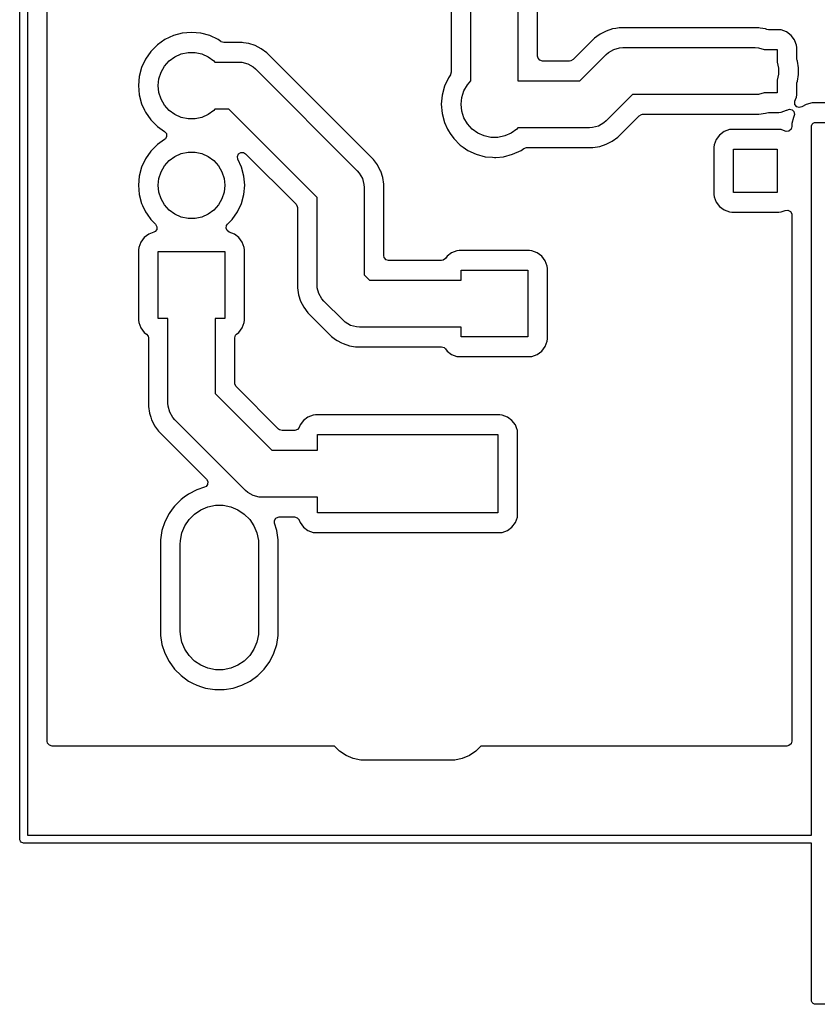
# Model space of a CAD drawing. Extents: x 75 to 134, y -115.2 to -43.8.
# Tile 1 of 5: x 88.9 to 109.2, y -115.2 to -90.1. Entities that reach past the tile are written whole.
import ezdxf

# ---------------------------------------------------------------- set-up
doc = ezdxf.new("R2010")
doc.units = 0
doc.layers.add('BLACK', color=7, linetype='CONTINUOUS')

msp = doc.modelspace()

# ---------------------------------------------------------------- linework, layer by layer
at = {"layer": 'BLACK', "linetype": 'CONTINUOUS'}
for p, q in [((88.86, -110.96), (88.86, -67.403284)), ((89.06, -67.368129), (89.06, -110.86)), ((89.5605, -91.759999), (89.5605, -83.907133)), ((101.56, -88.95), (101.56, -91.635)), ((102.0605, -91.0105), (102.0605, -88.863389)), ((100.36, -91.638021), (100.36, -89.198528)), ((99.8595, -89.457204), (99.8595, -91.413054)), ((103.972298, -90.316598), (103.807549, -90.370128)), ((104.057844, -90.303049), (103.972298, -90.316598)), ((104.143389, -90.2895), (104.057844, -90.303049)), ((104.31661, -90.2895), (104.143389, -90.2895)), ((107.696611, -90.2895), (104.31661, -90.2895)), ((107.736271, -90.295781), (107.696611, -90.2895)), ((107.867698, -90.316597), (107.736271, -90.295781)), ((107.867701, -90.316598), (107.867698, -90.316597)), ((107.907197, -90.329431), (107.867701, -90.316598)), ((92.776335, -90.486098), (92.562171, -90.585964)), ((92.776344, -90.486094), (92.776335, -90.486098)), ((93.004586, -90.424938), (92.776344, -90.486094)), ((93.004596, -90.424936), (93.004586, -90.424938)), ((93.239999, -90.404341), (93.004596, -90.424936)), ((93.240001, -90.404341), (93.239999, -90.404341)), ((93.475403, -90.424936), (93.240001, -90.404341)), ((93.475413, -90.424938), (93.475403, -90.424936)), ((93.703655, -90.486094), (93.475413, -90.424938)), ((93.703659, -90.486096), (93.703655, -90.486094)), ((93.703663, -90.486097), (93.703659, -90.486096)), ((93.91783, -90.585965), (93.703663, -90.486097)), ((103.513069, -90.550588), (102.965477, -91.098181)), ((103.51307, -90.550588), (103.513069, -90.550588)), ((103.513072, -90.550586), (103.51307, -90.550588)), ((103.573256, -90.506859), (103.513072, -90.550586)), ((103.653211, -90.448768), (103.573256, -90.506859)), ((103.807549, -90.370128), (103.653211, -90.448768)), ((107.945514, -90.3355), (107.907197, -90.329431)), ((108.211865, -90.3355), (107.945514, -90.3355)), ((108.211873, -90.3355), (108.211865, -90.3355)), ((108.211881, -90.3355), (108.211873, -90.3355)), ((108.211883, -90.335501), (108.211881, -90.3355)), ((108.271483, -90.341908), (108.211883, -90.335501)), ((108.406328, -90.392202), (108.271482, -90.341908)), ((108.271482, -90.341908), (108.271483, -90.341908)), ((108.406335, -90.392206), (108.406328, -90.392202)), ((108.521544, -90.478452), (108.406335, -90.392206)), ((108.521547, -90.478455), (108.521544, -90.478452)), ((108.607793, -90.593664), (108.521547, -90.478455)), ((92.368597, -90.721505), (92.201505, -90.888597)), ((92.562169, -90.585965), (92.368597, -90.721505)), ((92.562171, -90.585964), (92.562169, -90.585965)), ((93.990839, -90.637086), (93.91783, -90.585965)), ((93.994907, -90.639815), (93.990839, -90.637086)), ((94.061946, -90.6595), (93.994907, -90.639815)), ((94.528691, -90.6595), (94.061946, -90.6595)), ((94.528692, -90.6595), (94.528691, -90.6595)), ((94.568352, -90.665781), (94.528692, -90.6595)), ((94.699779, -90.686597), (94.568352, -90.665781)), ((94.69978, -90.686597), (94.699779, -90.686597)), ((94.699782, -90.686598), (94.69978, -90.686597)), ((94.864526, -90.740127), (94.699782, -90.686598)), ((95.018869, -90.818768), (94.864526, -90.740127)), ((95.159009, -90.920586), (95.018869, -90.818768)), ((104.000389, -90.835672), (104.151684, -90.795133)), ((104.151684, -90.795133), (104.23, -90.79)), ((104.23, -90.79), (107.61, -90.79)), ((107.61, -90.79), (107.688316, -90.795133)), ((107.688316, -90.795133), (107.83961, -90.835672)), ((108.607797, -90.593671), (108.607793, -90.593664)), ((108.642456, -90.686598), (108.607797, -90.593671)), ((108.658091, -90.728517), (108.642456, -90.686598)), ((108.664497, -90.788116), (108.658091, -90.728517)), ((108.664498, -90.788123), (108.664497, -90.788116)), ((108.664499, -90.788129), (108.664498, -90.788123)), ((108.664499, -91.054482), (108.664499, -90.788129)), ((92.201505, -90.888597), (92.065965, -91.082169)), ((92.671239, -91.128327), (92.815, -91.023878)), ((92.815, -91.023878), (92.977336, -90.951602)), ((92.977336, -90.951602), (93.151151, -90.914656)), ((93.151151, -90.914656), (93.328849, -90.914656)), ((93.328849, -90.914656), (93.502664, -90.951602)), ((93.502664, -90.951602), (93.665, -91.023878)), ((93.665, -91.023878), (93.808761, -91.128327)), ((97.879414, -93.640991), (95.159009, -90.920586)), ((102.071706, -91.062011), (102.0605, -91.0105)), ((102.117461, -91.114815), (102.071706, -91.062011)), ((103.136472, -91.635), (103.805736, -90.965736)), ((103.805736, -90.965736), (103.864743, -90.913988)), ((103.864743, -90.913988), (104.000389, -90.835672)), ((107.83961, -90.835672), (107.840178, -90.836)), ((107.840178, -90.836), (108.164, -90.836)), ((108.164, -90.836), (108.164, -91.159821)), ((108.670568, -91.092799), (108.664499, -91.054482)), ((91.966094, -91.296344), (91.904938, -91.524586)), ((91.966098, -91.296335), (91.966094, -91.296344)), ((92.065964, -91.082171), (91.966098, -91.296335)), ((92.065965, -91.082169), (92.065964, -91.082171)), ((92.463486, -91.414274), (92.552336, -91.260383)), ((92.552336, -91.260383), (92.671239, -91.128327)), ((93.808761, -91.128327), (93.837279, -91.16)), ((93.837279, -91.16), (94.442081, -91.16)), ((94.442081, -91.16), (94.520397, -91.165133)), ((94.520397, -91.165133), (94.671691, -91.205672)), ((94.671691, -91.205672), (94.807338, -91.283988)), ((94.807338, -91.283988), (94.866345, -91.335736)), ((102.1845, -91.1345), (102.117461, -91.114815)), ((102.877796, -91.1345), (102.1845, -91.1345)), ((102.904154, -91.131666), (102.877796, -91.1345)), ((102.965477, -91.098181), (102.904154, -91.131666)), ((108.164, -91.159821), (108.164328, -91.16039)), ((108.164328, -91.16039), (108.204867, -91.311684)), ((108.204867, -91.311684), (108.204867, -91.468316)), ((108.677624, -91.114516), (108.670568, -91.092799)), ((108.683402, -91.132299), (108.677624, -91.114516)), ((108.7105, -91.303389), (108.683402, -91.132299)), ((108.7105, -91.476611), (108.7105, -91.303389)), ((91.904936, -91.524596), (91.884341, -91.759999)), ((91.904938, -91.524586), (91.904936, -91.524596)), ((92.408575, -91.583275), (92.463486, -91.414274)), ((94.866345, -91.335736), (97.464264, -93.933655)), ((99.785964, -91.557172), (99.686097, -91.771335)), ((99.837076, -91.484176), (99.785964, -91.557172)), ((99.839815, -91.480093), (99.837076, -91.484176)), ((99.8595, -91.413054), (99.839815, -91.480093)), ((108.204867, -91.468316), (108.164328, -91.61961)), ((108.683402, -91.647701), (108.7105, -91.476611)), ((89.5605, -108.4655), (89.5605, -91.759999)), ((91.884341, -91.759999), (91.884341, -91.76)), ((91.884341, -91.76), (91.904936, -91.995403)), ((92.39, -91.76), (92.408575, -91.583275)), ((92.408575, -91.936725), (92.39, -91.76)), ((99.686094, -91.771344), (99.624938, -91.999586)), ((99.686097, -91.771335), (99.686094, -91.771344)), ((100.183486, -91.889274), (100.272336, -91.735383)), ((100.272336, -91.735383), (100.36, -91.638021)), ((101.56, -91.635), (103.136472, -91.635)), ((108.164328, -91.61961), (108.164, -91.620178)), ((108.164, -91.620178), (108.164, -91.944)), ((108.664499, -91.725513), (108.670568, -91.687196)), ((108.6645, -91.991873), (108.664499, -91.725513)), ((108.670568, -91.687196), (108.683402, -91.647701)), ((91.904936, -91.995403), (91.904938, -91.995413)), ((91.904938, -91.995413), (91.966094, -92.223655)), ((92.463486, -92.105726), (92.408575, -91.936725)), ((99.624936, -91.999596), (99.604341, -92.234999)), ((99.624938, -91.999586), (99.624936, -91.999596)), ((100.11, -92.235), (100.128575, -92.058275)), ((100.128575, -92.058275), (100.183486, -91.889274)), ((104.478528, -91.99), (103.809264, -92.659264)), ((107.61, -91.99), (104.478528, -91.99)), ((107.688316, -91.984867), (107.61, -91.99)), ((107.83961, -91.944328), (107.688316, -91.984867)), ((107.840178, -91.944), (107.83961, -91.944328)), ((108.164, -91.944), (107.840178, -91.944)), ((108.633747, -92.116752), (108.658091, -92.051483)), ((108.658091, -92.051483), (108.6645, -91.991873)), ((91.966094, -92.223655), (91.966096, -92.223659)), ((91.966096, -92.223659), (91.966097, -92.223663)), ((91.966097, -92.223663), (92.042632, -92.387793)), ((92.552336, -92.259617), (92.463486, -92.105726)), ((92.671239, -92.391673), (92.552336, -92.259617)), ((99.604341, -92.234999), (99.604341, -92.235)), ((99.604341, -92.235), (99.624936, -92.470403)), ((100.128575, -92.411725), (100.11, -92.235)), ((108.614604, -92.17299), (108.620181, -92.153125)), ((108.621245, -92.242543), (108.614604, -92.17299)), ((108.620181, -92.153125), (108.633747, -92.116752)), ((108.664435, -92.297465), (108.621245, -92.242543)), ((108.730462, -92.320317), (108.664435, -92.297465)), ((108.798362, -92.303846), (108.730462, -92.320317)), ((108.908215, -92.240423), (108.798362, -92.303846)), ((108.908216, -92.240423), (108.908215, -92.240423)), ((109.060943, -92.1995), (108.908216, -92.240423)), ((129.300169, -92.1995), (109.060943, -92.1995)), ((92.042632, -92.387793), (92.065965, -92.43783)), ((92.065965, -92.43783), (92.065967, -92.437834)), ((92.065967, -92.437834), (92.201501, -92.631395)), ((92.815, -92.496122), (92.671239, -92.391673)), ((92.977336, -92.568398), (92.815, -92.496122)), ((93.151151, -92.605344), (92.977336, -92.568398)), ((93.502664, -92.568398), (93.328849, -92.605344)), ((93.665, -92.496122), (93.502664, -92.568398)), ((93.808761, -92.391673), (93.665, -92.496122)), ((93.837279, -92.36), (93.808761, -92.391673)), ((94.193553, -92.36), (93.837279, -92.36)), ((96.44, -94.606447), (94.193553, -92.36)), ((99.624936, -92.470403), (99.624938, -92.470413)), ((99.624938, -92.470413), (99.686094, -92.698655)), ((100.183486, -92.580726), (100.128575, -92.411725)), ((100.272336, -92.734617), (100.183486, -92.580726)), ((104.101928, -93.074414), (104.649523, -92.526819)), ((104.649523, -92.526819), (104.710846, -92.493334)), ((104.710846, -92.493334), (104.737204, -92.4905)), ((104.737204, -92.4905), (107.69661, -92.4905)), ((107.69661, -92.4905), (107.696611, -92.4905)), ((107.696611, -92.4905), (107.867701, -92.463402)), ((107.867701, -92.463402), (107.907199, -92.450567)), ((107.907199, -92.450567), (107.945517, -92.444499)), ((107.945517, -92.444499), (108.211871, -92.444499)), ((108.211871, -92.444499), (108.211872, -92.444499)), ((108.211872, -92.444499), (108.271483, -92.438091)), ((108.271483, -92.438091), (108.406331, -92.387796)), ((108.406331, -92.387796), (108.412405, -92.383248)), ((108.412405, -92.383248), (108.477867, -92.358828)), ((108.477867, -92.358828), (108.546141, -92.373675)), ((108.580423, -92.568216), (108.5395, -92.720943)), ((108.546141, -92.373675), (108.595549, -92.423077)), ((108.580424, -92.568213), (108.580423, -92.568216)), ((108.59411, -92.544508), (108.580424, -92.568213)), ((108.610406, -92.491349), (108.59411, -92.544508)), ((108.595549, -92.423077), (108.610406, -92.491349)), ((92.201501, -92.631395), (92.201506, -92.631402)), ((92.201506, -92.631402), (92.368597, -92.798493)), ((92.368597, -92.798493), (92.368603, -92.798498)), ((92.368603, -92.798498), (92.554158, -92.928425)), ((93.328849, -92.605344), (93.151151, -92.605344)), ((99.686094, -92.698655), (99.686096, -92.698659)), ((99.686096, -92.698659), (99.686097, -92.698663)), ((99.686097, -92.698663), (99.766141, -92.870318)), ((100.391239, -92.866673), (100.272336, -92.734617)), ((103.463316, -92.829867), (103.385, -92.835)), ((103.61461, -92.789328), (103.463316, -92.829867)), ((103.750257, -92.711012), (103.61461, -92.789328)), ((103.809264, -92.659264), (103.750257, -92.711012)), ((108.5395, -92.803279), (108.519815, -92.870318)), ((108.5395, -92.720943), (108.5395, -92.803279)), ((109.04, -92.8), (109.041921, -92.780491)), ((109.04, -110.86), (109.04, -92.8)), ((109.041921, -92.780491), (109.056853, -92.744443)), ((109.056853, -92.744443), (109.084443, -92.716853)), ((109.084443, -92.716853), (109.120491, -92.701921)), ((109.120491, -92.701921), (109.14, -92.7)), ((109.14, -92.7), (129.32, -92.7)), ((92.554158, -92.928425), (92.597783, -92.983002)), ((92.604977, -93.0525), (92.573454, -93.114855)), ((92.597783, -92.983002), (92.604977, -93.0525)), ((99.766141, -92.870318), (99.785965, -92.91283)), ((99.785965, -92.91283), (99.785967, -92.912834)), ((99.785967, -92.912834), (99.8351, -92.983002)), ((99.8351, -92.983002), (99.921505, -93.106401)), ((100.535, -92.971122), (100.391239, -92.866673)), ((100.697336, -93.043398), (100.535, -92.971122)), ((100.871151, -93.080344), (100.697336, -93.043398)), ((101.048849, -93.080344), (100.871151, -93.080344)), ((101.222664, -93.043398), (101.048849, -93.080344)), ((101.385, -92.971122), (101.222664, -93.043398)), ((101.528761, -92.866673), (101.385, -92.971122)), ((101.557279, -92.835), (101.528761, -92.866673)), ((103.385, -92.835), (101.557279, -92.835)), ((103.961788, -93.176232), (104.101928, -93.074414)), ((106.698452, -93.018455), (106.612206, -93.133664)), ((106.698455, -93.018452), (106.698452, -93.018455)), ((106.813664, -92.932206), (106.698455, -93.018452)), ((106.813671, -92.932202), (106.813664, -92.932206)), ((106.948516, -92.881908), (106.813671, -92.932202)), ((107.008123, -92.875501), (106.948516, -92.881908)), ((107.008129, -92.8755), (107.008123, -92.875501)), ((108.211864, -92.8755), (107.008129, -92.8755)), ((108.211873, -92.8755), (108.211864, -92.8755)), ((108.211881, -92.8755), (108.211873, -92.8755)), ((108.211883, -92.875501), (108.211881, -92.8755)), ((108.271483, -92.881908), (108.211883, -92.875501)), ((108.372167, -92.919461), (108.271482, -92.881908)), ((108.271482, -92.881908), (108.271483, -92.881908)), ((108.397853, -92.926017), (108.372167, -92.919461)), ((108.467011, -92.916073), (108.397853, -92.926017)), ((108.519815, -92.870318), (108.467011, -92.916073)), ((92.368597, -93.261505), (92.201505, -93.428597)), ((92.554158, -93.131575), (92.368597, -93.261505)), ((92.573454, -93.114855), (92.554158, -93.131575)), ((99.921505, -93.106401), (100.088599, -93.273495)), ((100.088599, -93.273495), (100.166606, -93.328116)), ((100.166606, -93.328116), (100.282165, -93.409032)), ((101.710823, -93.357924), (101.777029, -93.335598)), ((101.777029, -93.335598), (101.781946, -93.3355)), ((101.781946, -93.3355), (103.47161, -93.3355)), ((103.47161, -93.3355), (103.471611, -93.3355)), ((103.471611, -93.3355), (103.642701, -93.308402)), ((103.642701, -93.308402), (103.807445, -93.254873)), ((103.807445, -93.254873), (103.961788, -93.176232)), ((106.555501, -93.328116), (106.5555, -93.328135)), ((106.5555, -93.328135), (106.5555, -94.53187)), ((106.561908, -93.268517), (106.555501, -93.328116)), ((106.612202, -93.133671), (106.561908, -93.268517)), ((106.612206, -93.133664), (106.612202, -93.133671)), ((92.201505, -93.428597), (92.065965, -93.622169)), ((92.671239, -93.668327), (92.815, -93.563878)), ((92.815, -93.563878), (92.977336, -93.491602)), ((92.977336, -93.491602), (93.151151, -93.454656)), ((93.151151, -93.454656), (93.328849, -93.454656)), ((93.328849, -93.454656), (93.502664, -93.491602)), ((93.502664, -93.491602), (93.665, -93.563878)), ((93.665, -93.563878), (93.808761, -93.668327)), ((94.409025, -93.564849), (94.437545, -93.501065)), ((94.419517, -93.633927), (94.409025, -93.564849)), ((94.437545, -93.501065), (94.496021, -93.462826)), ((94.496021, -93.462826), (94.565889, -93.462271)), ((94.565889, -93.462271), (94.61958, -93.493841)), ((94.61958, -93.493841), (95.903181, -94.777442)), ((100.282165, -93.409032), (100.282167, -93.409033)), ((100.282167, -93.409033), (100.28217, -93.409035)), ((100.28217, -93.409035), (100.496337, -93.508903)), ((100.496337, -93.508903), (100.724592, -93.570063)), ((100.724592, -93.570063), (100.912918, -93.586539)), ((100.912918, -93.586539), (100.959999, -93.590659)), ((100.999234, -93.587226), (101.195408, -93.570063)), ((101.195408, -93.570063), (101.423663, -93.508903)), ((101.423663, -93.508903), (101.63783, -93.409035)), ((101.63783, -93.409035), (101.710823, -93.357924)), ((107.056, -94.484), (107.056, -93.376)), ((107.056, -93.376), (108.164, -93.376)), ((108.164, -93.376), (108.164, -94.484)), ((91.966094, -93.836344), (91.904938, -94.064586)), ((91.966098, -93.836335), (91.966094, -93.836344)), ((92.065964, -93.622171), (91.966098, -93.836335)), ((92.065965, -93.622169), (92.065964, -93.622171)), ((92.463486, -93.954274), (92.552336, -93.800383)), ((92.552336, -93.800383), (92.671239, -93.668327)), ((93.808761, -93.668327), (93.927664, -93.800383)), ((93.927664, -93.800383), (94.016514, -93.954274)), ((94.513903, -93.836337), (94.419517, -93.633927)), ((94.575063, -94.064592), (94.513903, -93.836337)), ((97.981231, -93.78113), (97.879414, -93.640991)), ((98.060318, -93.936346), (97.981231, -93.78113)), ((100.959999, -93.590659), (100.96, -93.590659)), ((100.96, -93.590659), (100.960001, -93.590659)), ((100.960001, -93.590659), (100.999234, -93.587226)), ((91.904936, -94.064596), (91.884341, -94.299999)), ((91.904938, -94.064586), (91.904936, -94.064596)), ((92.408575, -94.123275), (92.463486, -93.954274)), ((94.016514, -93.954274), (94.071425, -94.123275)), ((94.595659, -94.3), (94.575063, -94.064592)), ((97.464264, -93.933655), (97.516012, -93.992662)), ((97.516012, -93.992662), (97.594328, -94.128308)), ((98.06138, -93.940112), (98.060318, -93.936346)), ((98.113402, -94.100218), (98.06138, -93.940112)), ((91.884341, -94.299999), (91.884341, -94.3)), ((91.884341, -94.3), (91.904936, -94.535403)), ((92.39, -94.3), (92.408575, -94.123275)), ((92.408575, -94.476725), (92.39, -94.3)), ((94.071425, -94.123275), (94.09, -94.3)), ((94.09, -94.3), (94.071425, -94.476725)), ((94.575063, -94.535408), (94.595659, -94.3)), ((97.594328, -94.128308), (97.594328, -94.128309)), ((97.594328, -94.128309), (97.634867, -94.279603)), ((97.634867, -94.279603), (97.64, -94.357919)), ((98.113402, -94.10022), (98.113402, -94.100218)), ((98.1405, -94.271308), (98.113402, -94.10022)), ((98.1405, -96.0905), (98.1405, -94.271308)), ((91.904936, -94.535403), (91.904938, -94.535413)), ((91.904938, -94.535413), (91.966094, -94.763655)), ((92.463486, -94.645726), (92.408575, -94.476725)), ((94.071425, -94.476725), (94.016514, -94.645726)), ((94.513903, -94.763663), (94.575063, -94.535408)), ((97.64, -94.357919), (97.64, -96.581472)), ((106.5555, -94.53187), (106.555501, -94.531876)), ((106.555501, -94.531876), (106.561908, -94.591483)), ((108.164, -94.484), (107.056, -94.484)), ((91.966094, -94.763655), (91.966096, -94.763659)), ((91.966096, -94.763659), (91.966097, -94.763663)), ((91.966097, -94.763663), (91.991231, -94.817562)), ((91.991231, -94.817562), (92.065965, -94.97783)), ((92.552336, -94.799617), (92.463486, -94.645726)), ((92.671239, -94.931673), (92.552336, -94.799617)), ((93.927664, -94.799617), (93.808761, -94.931673)), ((94.016514, -94.645726), (93.927664, -94.799617)), ((94.414035, -94.97783), (94.513903, -94.763663)), ((95.903181, -94.777442), (95.936666, -94.838765)), ((95.936666, -94.838765), (95.9395, -94.865123)), ((96.44, -96.83), (96.44, -94.606447)), ((106.561908, -94.591483), (106.612202, -94.726328)), ((106.612202, -94.726328), (106.612206, -94.726335)), ((106.612206, -94.726335), (106.698452, -94.841544)), ((106.698452, -94.841544), (106.698455, -94.841547)), ((106.698455, -94.841547), (106.813664, -94.927793)), ((92.065965, -94.97783), (92.065967, -94.977834)), ((92.065967, -94.977834), (92.108917, -95.039172)), ((92.108917, -95.039172), (92.201501, -95.171396)), ((92.815, -95.036122), (92.671239, -94.931673)), ((92.977336, -95.108398), (92.815, -95.036122)), ((93.665, -95.036122), (93.502664, -95.108398)), ((93.808761, -94.931673), (93.665, -95.036122)), ((94.278495, -95.171401), (94.414035, -94.97783)), ((95.9395, -94.865123), (95.9395, -96.743389)), ((106.813664, -94.927793), (106.813671, -94.927797)), ((106.813671, -94.927797), (106.948517, -94.978091)), ((106.948517, -94.978091), (106.948516, -94.978091)), ((106.948516, -94.978091), (106.955444, -94.978835)), ((106.955444, -94.978835), (107.008127, -94.9845)), ((107.008127, -94.9845), (108.211872, -94.984499)), ((108.211872, -94.984499), (108.271483, -94.978091)), ((108.271483, -94.978091), (108.372168, -94.940537)), ((108.372168, -94.940537), (108.441858, -94.935554)), ((108.441858, -94.935554), (108.503181, -94.969039)), ((108.503181, -94.969039), (108.536666, -95.030362)), ((108.536666, -95.030362), (108.5395, -95.05672)), ((108.5395, -95.05672), (108.5395, -108.4655)), ((92.201501, -95.171396), (92.201506, -95.171402)), ((92.201506, -95.171402), (92.32343, -95.293326)), ((92.32343, -95.293326), (92.356915, -95.354649)), ((93.151151, -95.145344), (92.977336, -95.108398)), ((93.328849, -95.145344), (93.151151, -95.145344)), ((93.502664, -95.108398), (93.328849, -95.145344)), ((94.120566, -95.389853), (94.135418, -95.32158)), ((94.135418, -95.32158), (94.156563, -95.293332)), ((94.156563, -95.293332), (94.278495, -95.171401)), ((92.147664, -95.546206), (92.032455, -95.632452)), ((92.147669, -95.546203), (92.147664, -95.546206)), ((92.279083, -95.497189), (92.147669, -95.546203)), ((92.310059, -95.480274), (92.279083, -95.497189)), ((92.351931, -95.424341), (92.310059, -95.480274)), ((92.356915, -95.354649), (92.351931, -95.424341)), ((94.144983, -95.455318), (94.120566, -95.389853)), ((94.200917, -95.497189), (94.144983, -95.455318)), ((94.332328, -95.546202), (94.200917, -95.497189)), ((94.332335, -95.546206), (94.332328, -95.546202)), ((94.447544, -95.632452), (94.332335, -95.546206)), ((91.946202, -95.747671), (91.895908, -95.882517)), ((91.946206, -95.747664), (91.946202, -95.747671)), ((92.032452, -95.632455), (91.946206, -95.747664)), ((92.032455, -95.632452), (92.032452, -95.632455)), ((94.447547, -95.632455), (94.447544, -95.632452)), ((94.533793, -95.747664), (94.447547, -95.632455)), ((94.533795, -95.747668), (94.533793, -95.747664)), ((94.533796, -95.747669), (94.533795, -95.747668)), ((94.584091, -95.882517), (94.533796, -95.747669)), ((91.889501, -95.942123), (91.8895, -95.942135)), ((91.8895, -95.942135), (91.8895, -97.73787)), ((91.895908, -95.882517), (91.889501, -95.942116)), ((91.889501, -95.942116), (91.889501, -95.942123)), ((92.39, -97.69), (92.39, -95.99)), ((92.39, -95.99), (94.09, -95.99)), ((94.09, -95.99), (94.09, -97.69)), ((94.590499, -95.942128), (94.584091, -95.882517)), ((94.5905, -97.737873), (94.590499, -95.942128)), ((98.151706, -96.142011), (98.1405, -96.0905)), ((99.867664, -96.021206), (99.752457, -96.107451)), ((99.867671, -96.021202), (99.867664, -96.021206)), ((100.002516, -95.970908), (99.867671, -96.021202)), ((100.062123, -95.964501), (100.002516, -95.970908)), ((100.062129, -95.9645), (100.062123, -95.964501)), ((101.857864, -95.9645), (100.062129, -95.9645)), ((101.857873, -95.9645), (101.857864, -95.9645)), ((101.857881, -95.9645), (101.857873, -95.9645)), ((101.857883, -95.964501), (101.857881, -95.9645)), ((101.917483, -95.970908), (101.857883, -95.964501)), ((102.052328, -96.021202), (101.917482, -95.970908)), ((101.917482, -95.970908), (101.917483, -95.970908)), ((102.052335, -96.021206), (102.052328, -96.021202)), ((102.167544, -96.107452), (102.052335, -96.021206)), ((98.197461, -96.194815), (98.151706, -96.142011)), ((98.2645, -96.2145), (98.197461, -96.194815)), ((99.610249, -96.2145), (98.2645, -96.2145)), ((99.653581, -96.206682), (99.610249, -96.2145)), ((99.709515, -96.164812), (99.653581, -96.206682)), ((99.752451, -96.107457), (99.709515, -96.164812)), ((99.752457, -96.107451), (99.752451, -96.107457)), ((102.167547, -96.107455), (102.167544, -96.107452)), ((102.253793, -96.222664), (102.167547, -96.107455)), ((102.253795, -96.222668), (102.253793, -96.222664)), ((102.253796, -96.222669), (102.253795, -96.222668)), ((102.304091, -96.357517), (102.253796, -96.222669)), ((97.64, -96.581472), (97.773528, -96.715)), ((100.11, -96.715), (100.11, -96.465)), ((100.11, -96.465), (101.81, -96.465)), ((101.81, -96.465), (101.81, -98.165)), ((102.310499, -96.417128), (102.304091, -96.357517)), ((102.3105, -98.212873), (102.310499, -96.417128)), ((95.9395, -96.743389), (95.9395, -96.916611)), ((96.445133, -96.908316), (96.44, -96.83)), ((97.773528, -96.715), (100.11, -96.715)), ((95.9395, -96.916611), (95.966598, -97.087701)), ((95.966598, -97.087701), (96.020127, -97.252445)), ((96.485672, -97.05961), (96.445133, -96.908316)), ((96.563988, -97.195257), (96.485672, -97.05961)), ((96.020127, -97.252445), (96.098768, -97.406788)), ((96.615736, -97.254264), (96.563988, -97.195257)), ((97.100736, -97.739264), (96.615736, -97.254264)), ((96.098768, -97.406788), (96.200586, -97.546928)), ((96.200586, -97.546928), (96.685586, -98.031928)), ((91.8895, -97.73787), (91.889501, -97.737876)), ((91.889501, -97.737876), (91.895908, -97.797483)), ((91.895908, -97.797483), (91.946202, -97.932328)), ((92.64, -97.69), (92.39, -97.69)), ((92.64, -99.85), (92.64, -97.69)), ((94.09, -97.69), (93.84, -97.69)), ((93.84, -97.69), (93.84, -99.601472)), ((94.533796, -97.932331), (94.584091, -97.797483)), ((94.584091, -97.797483), (94.5905, -97.737873)), ((97.159744, -97.791013), (97.100736, -97.739264)), ((97.29539, -97.869328), (97.159744, -97.791013)), ((91.946202, -97.932328), (91.946203, -97.932329)), ((91.946203, -97.932329), (91.946204, -97.932331)), ((91.946204, -97.932331), (92.032452, -98.047543)), ((92.032452, -98.047543), (92.032455, -98.047547)), ((92.032455, -98.047547), (92.08981, -98.090482)), ((92.08981, -98.090482), (92.131682, -98.146415)), ((94.360185, -98.12271), (94.39019, -98.090482)), ((94.39019, -98.090482), (94.447546, -98.047546)), ((94.447546, -98.047546), (94.533796, -97.932331)), ((96.685586, -98.031928), (96.808072, -98.154414)), ((97.446684, -97.909867), (97.29539, -97.869328)), ((97.525, -97.915), (97.446684, -97.909867)), ((100.11, -97.915), (97.525, -97.915)), ((100.11, -98.165), (100.11, -97.915)), ((92.131682, -98.146415), (92.1395, -98.189749)), ((92.1395, -98.189749), (92.1395, -99.763389)), ((94.3405, -98.189749), (94.360185, -98.12271)), ((94.3405, -99.342796), (94.3405, -98.189749)), ((96.808072, -98.154414), (96.913177, -98.230777)), ((96.913177, -98.230777), (96.948213, -98.256233)), ((96.948213, -98.256233), (97.064533, -98.3155)), ((97.064533, -98.3155), (97.064535, -98.315501)), ((97.064535, -98.315501), (97.102548, -98.33487)), ((97.102548, -98.33487), (97.102551, -98.33487)), ((97.102551, -98.33487), (97.102555, -98.334873)), ((97.102555, -98.334873), (97.267299, -98.388403)), ((101.81, -98.165), (100.11, -98.165)), ((102.253796, -98.407331), (102.304091, -98.272483)), ((102.304091, -98.272483), (102.3105, -98.212873)), ((97.267299, -98.388403), (97.414996, -98.411795)), ((97.414996, -98.411795), (97.438389, -98.4155)), ((97.438389, -98.4155), (97.43839, -98.4155)), ((97.43839, -98.4155), (97.611611, -98.4155)), ((97.611611, -98.4155), (99.610249, -98.4155)), ((99.610249, -98.4155), (99.677288, -98.435185)), ((99.677288, -98.435185), (99.709515, -98.465188)), ((99.709515, -98.465188), (99.752451, -98.522542)), ((99.752451, -98.522542), (99.752454, -98.522546)), ((99.752454, -98.522546), (99.752457, -98.522548)), ((99.752457, -98.522548), (99.867664, -98.608793)), ((102.052331, -98.608796), (102.167546, -98.522546)), ((102.167546, -98.522546), (102.253796, -98.407331)), ((99.867664, -98.608793), (99.867671, -98.608797)), ((99.867671, -98.608797), (100.002517, -98.659091)), ((100.002517, -98.659091), (100.002516, -98.659091)), ((100.002516, -98.659091), (100.009444, -98.659835)), ((100.009444, -98.659835), (100.062127, -98.6655)), ((100.062127, -98.6655), (101.857872, -98.665499)), ((101.857872, -98.665499), (101.917483, -98.659091)), ((101.917483, -98.659091), (102.052331, -98.608796)), ((94.343334, -99.369154), (94.3405, -99.342796)), ((93.84, -99.601472), (95.288528, -101.05)), ((94.376819, -99.430477), (94.343334, -99.369154)), ((95.459523, -100.513181), (94.376819, -99.430477)), ((92.1395, -99.763389), (92.1395, -99.936611)), ((92.645133, -99.928316), (92.64, -99.85)), ((92.1395, -99.936611), (92.166598, -100.107701)), ((92.166598, -100.107701), (92.198604, -100.206206)), ((92.685672, -100.07961), (92.645133, -99.928316)), ((92.763988, -100.215257), (92.685672, -100.07961)), ((92.198604, -100.206206), (92.220128, -100.272447)), ((92.220128, -100.272447), (92.289024, -100.407664)), ((92.815736, -100.274264), (92.763988, -100.215257)), ((94.615736, -102.074264), (92.815736, -100.274264)), ((96.092452, -100.292455), (96.006206, -100.407664)), ((96.092455, -100.292452), (96.092452, -100.292455)), ((96.207664, -100.206206), (96.092455, -100.292452)), ((96.207671, -100.206202), (96.207664, -100.206206)), ((96.342516, -100.155908), (96.207671, -100.206202)), ((96.402123, -100.149501), (96.342516, -100.155908)), ((96.402129, -100.1495), (96.402123, -100.149501)), ((101.097864, -100.1495), (96.402129, -100.1495)), ((101.097873, -100.1495), (101.097864, -100.1495)), ((101.097881, -100.1495), (101.097873, -100.1495)), ((101.097883, -100.149501), (101.097881, -100.1495)), ((101.157483, -100.155908), (101.097883, -100.149501)), ((101.292328, -100.206202), (101.157482, -100.155908)), ((101.157482, -100.155908), (101.157483, -100.155908)), ((101.292335, -100.206206), (101.292328, -100.206202)), ((101.407544, -100.292452), (101.292335, -100.206206)), ((101.407547, -100.292455), (101.407544, -100.292452)), ((101.493793, -100.407664), (101.407547, -100.292455)), ((92.289024, -100.407664), (92.298768, -100.426788)), ((92.298768, -100.426788), (92.400586, -100.566928)), ((92.400586, -100.566928), (92.400588, -100.56693)), ((92.400588, -100.56693), (93.622709, -101.789051)), ((95.480165, -100.529815), (95.459523, -100.513181)), ((95.547204, -100.5495), (95.480165, -100.529815)), ((95.867209, -100.5495), (95.547204, -100.5495)), ((95.876056, -100.549184), (95.867209, -100.5495)), ((95.94152, -100.524767), (95.876056, -100.549184)), ((95.983391, -100.468833), (95.94152, -100.524767)), ((96.006202, -100.407671), (95.983391, -100.468833)), ((96.006206, -100.407664), (96.006202, -100.407671)), ((101.493797, -100.407671), (101.493793, -100.407664)), ((101.539353, -100.529815), (101.493797, -100.407671)), ((101.544091, -100.542517), (101.539353, -100.529815)), ((101.550499, -100.602128), (101.544091, -100.542517)), ((101.5505, -102.697873), (101.550499, -100.602128)), ((96.45, -101.05), (96.45, -100.65)), ((96.45, -100.65), (101.05, -100.65)), ((101.05, -100.65), (101.05, -102.65)), ((95.288528, -101.05), (96.45, -101.05)), ((93.622709, -101.789051), (93.656194, -101.850374)), ((93.656194, -101.850374), (93.65121, -101.920066)), ((93.374005, -102.059433), (93.163566, -102.166657)), ((93.573346, -101.994663), (93.374005, -102.059433)), ((93.609338, -101.975999), (93.573346, -101.994663)), ((93.65121, -101.920066), (93.609338, -101.975999)), ((94.674743, -102.126012), (94.615736, -102.074264)), ((92.972487, -102.305485), (92.805485, -102.472487)), ((92.972488, -102.305485), (92.972487, -102.305485)), ((92.97249, -102.305483), (92.972488, -102.305485)), ((93.05455, -102.245862), (92.97249, -102.305483)), ((93.163566, -102.166657), (93.05455, -102.245862)), ((94.810389, -102.204328), (94.674743, -102.126012)), ((94.961684, -102.244867), (94.810389, -102.204328)), ((95.04, -102.25), (94.961684, -102.244867)), ((96.45, -102.25), (95.04, -102.25)), ((96.45, -102.65), (96.45, -102.25)), ((92.745862, -102.55455), (92.666657, -102.663566)), ((92.805483, -102.47249), (92.745862, -102.55455)), ((92.805485, -102.472488), (92.805483, -102.47249)), ((92.805485, -102.472487), (92.805485, -102.472488)), ((93.315607, -102.67699), (93.478603, -102.568079)), ((93.478603, -102.568079), (93.659715, -102.49306)), ((93.659715, -102.49306), (93.851983, -102.454815)), ((93.851983, -102.454815), (94.048017, -102.454815)), ((94.048017, -102.454815), (94.240285, -102.49306)), ((94.240285, -102.49306), (94.421397, -102.568079)), ((94.421397, -102.568079), (94.584393, -102.67699)), ((92.666657, -102.663566), (92.559433, -102.874003)), ((93.068079, -102.978603), (93.17699, -102.815607)), ((93.17699, -102.815607), (93.315607, -102.67699)), ((94.584393, -102.67699), (94.72301, -102.815607)), ((94.72301, -102.815607), (94.831921, -102.978603)), ((95.351183, -102.842978), (95.387263, -102.783145)), ((95.353178, -102.912819), (95.351183, -102.842978)), ((95.387263, -102.783145), (95.449964, -102.752316)), ((95.449964, -102.752316), (95.471109, -102.7505)), ((95.471109, -102.7505), (95.867209, -102.7505)), ((95.867209, -102.7505), (95.934248, -102.770185)), ((95.934248, -102.770185), (95.980003, -102.822989)), ((95.980003, -102.822989), (95.983391, -102.831167)), ((95.983391, -102.831167), (96.006202, -102.892328)), ((101.05, -102.65), (96.45, -102.65)), ((101.493796, -102.892331), (101.544091, -102.757483)), ((101.544091, -102.757483), (101.5505, -102.697873)), ((92.486446, -103.098631), (92.4495, -103.331902)), ((92.559433, -102.874003), (92.486446, -103.098631)), ((92.99306, -103.159715), (93.068079, -102.978603)), ((94.831921, -102.978603), (94.90694, -103.159715)), ((95.413553, -103.098631), (95.353178, -102.912819)), ((95.4505, -103.331902), (95.413553, -103.098631)), ((96.006202, -102.892328), (96.006206, -102.892335)), ((96.006206, -102.892335), (96.092452, -103.007544)), ((96.092452, -103.007544), (96.092455, -103.007547)), ((96.092455, -103.007547), (96.207664, -103.093793)), ((96.207664, -103.093793), (96.207671, -103.093797)), ((96.207671, -103.093797), (96.342517, -103.144091)), ((101.157483, -103.144091), (101.292331, -103.093796)), ((101.292331, -103.093796), (101.407546, -103.007546)), ((101.407546, -103.007546), (101.493796, -102.892331)), ((92.4495, -103.331902), (92.4495, -105.768097)), ((92.95, -103.45), (92.954815, -103.351983)), ((92.954815, -103.351983), (92.99306, -103.159715)), ((94.90694, -103.159715), (94.945185, -103.351983)), ((94.945185, -103.351983), (94.95, -103.45)), ((95.4505, -105.768097), (95.4505, -103.331902)), ((96.342517, -103.144091), (96.342516, -103.144091)), ((96.342516, -103.144091), (96.349444, -103.144835)), ((96.349444, -103.144835), (96.402127, -103.1505)), ((96.402127, -103.1505), (101.097872, -103.150499)), ((101.097872, -103.150499), (101.157483, -103.144091)), ((92.95, -105.65), (92.95, -103.45)), ((94.95, -103.45), (94.95, -105.65)), ((92.4495, -105.768097), (92.486446, -106.001368)), ((92.954815, -105.748017), (92.95, -105.65)), ((92.99306, -105.940285), (92.954815, -105.748017)), ((94.945185, -105.748017), (94.90694, -105.940285)), ((94.95, -105.65), (94.945185, -105.748017)), ((95.413553, -106.001368), (95.4505, -105.768097)), ((92.486446, -106.001368), (92.559433, -106.225996)), ((93.068079, -106.121397), (92.99306, -105.940285)), ((93.17699, -106.284393), (93.068079, -106.121397)), ((94.831921, -106.121397), (94.72301, -106.284393)), ((94.90694, -105.940285), (94.831921, -106.121397)), ((95.340568, -106.225992), (95.413553, -106.001368)), ((92.559433, -106.225996), (92.666657, -106.436433)), ((93.315607, -106.42301), (93.17699, -106.284393)), ((94.72301, -106.284393), (94.584393, -106.42301)), ((95.233343, -106.436433), (95.340568, -106.225992)), ((92.666657, -106.436433), (92.805483, -106.62751)), ((92.805483, -106.62751), (92.97249, -106.794517)), ((93.478603, -106.531921), (93.315607, -106.42301)), ((93.659715, -106.60694), (93.478603, -106.531921)), ((93.851983, -106.645185), (93.659715, -106.60694)), ((94.240285, -106.60694), (94.048017, -106.645185)), ((94.421397, -106.531921), (94.240285, -106.60694)), ((94.584393, -106.42301), (94.421397, -106.531921)), ((94.92751, -106.794517), (95.094517, -106.62751)), ((95.094517, -106.62751), (95.233343, -106.436433)), ((92.97249, -106.794517), (93.163567, -106.933343)), ((94.048017, -106.645185), (93.851983, -106.645185)), ((94.736433, -106.933343), (94.92751, -106.794517)), ((93.163567, -106.933343), (93.262991, -106.984002)), ((93.262991, -106.984002), (93.374003, -107.040566)), ((93.374003, -107.040566), (93.374005, -107.040566)), ((93.374005, -107.040566), (93.374008, -107.040568)), ((93.374008, -107.040568), (93.494412, -107.079689)), ((93.494412, -107.079689), (93.598631, -107.113553)), ((93.598631, -107.113553), (93.831903, -107.1505)), ((94.068097, -107.1505), (94.301368, -107.113553)), ((94.301368, -107.113553), (94.525992, -107.040568)), ((94.525992, -107.040568), (94.736433, -106.933343)), ((93.831903, -107.1505), (93.831908, -107.1505)), ((93.831908, -107.1505), (94.068097, -107.1505)), ((89.571706, -108.517011), (89.5605, -108.4655)), ((89.617461, -108.569815), (89.571706, -108.517011)), ((89.6845, -108.5895), (89.617461, -108.569815)), ((96.882097, -108.5895), (89.6845, -108.5895)), ((97.015607, -108.72301), (96.882097, -108.5895)), ((100.617903, -108.5895), (100.484393, -108.72301)), ((108.4155, -108.5895), (100.617903, -108.5895)), ((108.467011, -108.578294), (108.4155, -108.5895)), ((108.519815, -108.532539), (108.467011, -108.578294)), ((108.5395, -108.4655), (108.519815, -108.532539)), ((97.178603, -108.831921), (97.015607, -108.72301)), ((97.359715, -108.90694), (97.178603, -108.831921)), ((100.321397, -108.831921), (100.140285, -108.90694)), ((100.484393, -108.72301), (100.321397, -108.831921)), ((97.551983, -108.945185), (97.359715, -108.90694)), ((97.65, -108.95), (97.551983, -108.945185)), ((99.85, -108.95), (97.65, -108.95)), ((99.948017, -108.945185), (99.85, -108.95)), ((100.140285, -108.90694), (99.948017, -108.945185)), ((89.06, -110.86), (109.04, -110.86)), ((88.861921, -110.979509), (88.86, -110.96)), ((88.876853, -111.015557), (88.861921, -110.979509)), ((88.904443, -111.043147), (88.876853, -111.015557)), ((88.940491, -111.058079), (88.904443, -111.043147)), ((88.96, -111.06), (88.940491, -111.058079)), ((109.04, -111.06), (88.96, -111.06)), ((109.04, -115.07), (109.04, -111.06)), ((109.041921, -115.089509), (109.04, -115.07)), ((109.056853, -115.125557), (109.041921, -115.089509)), ((109.084443, -115.153147), (109.056853, -115.125557)), ((109.120491, -115.168079), (109.084443, -115.153147)), ((109.14, -115.17), (109.120491, -115.168079)), ((129.32, -115.17), (109.14, -115.17))]:
    msp.add_line(p, q, dxfattribs=at)

doc.saveas('drawing.dxf')
